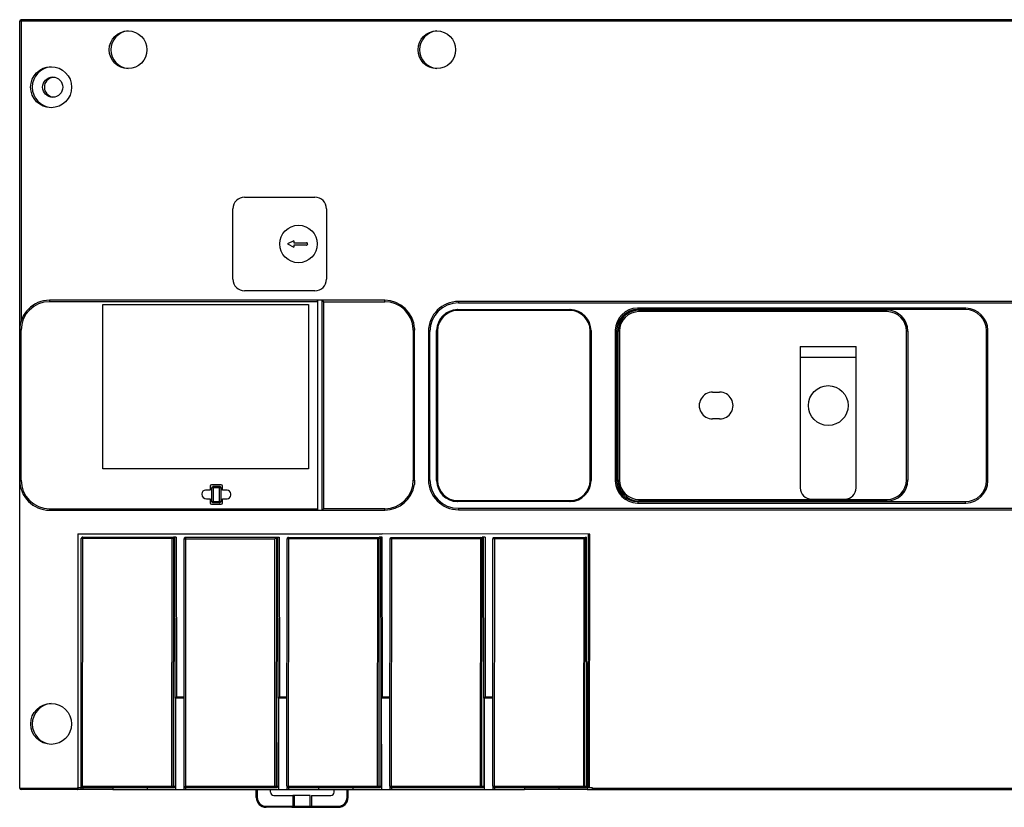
# Model space of a CAD drawing. Header units: millimetres. Extents: x 49 to 401, y 224 to 392.
# Tile 1 of 2: x 49 to 259, y 224 to 392. Entities that reach past the tile are written whole.
import ezdxf

# ---------------------------------------------------------------- set-up
doc = ezdxf.new("R2010")
doc.units = ezdxf.units.MM
doc.header["$LTSCALE"] = 40.370454
doc.layers.get('0').update_dxf_attribs({"linetype": 'CONTINUOUS'})

msp = doc.modelspace()

# ---------------------------------------------------------------- linework, layer by layer
at = {"color": 7}
for p, q in [((48.77, 227.76), (48.77, 391.57)), ((280.76, 391.57), (48.77, 391.57)), ((288.76, 391.87), (49.07, 391.87)), ((49.07, 391.57), (49.07, 327.48)), ((96.86, 353.97), (111.87, 353.97)), ((94.36, 336.45), (94.36, 351.47)), ((94.36, 351.47), (94.36, 351.47)), ((114.37, 351.47), (114.37, 336.45)), ((107.37, 344.67), (105.99, 343.97)), ((105.99, 343.97), (107.37, 343.27)), ((105.99, 343.97), (105.99, 343.97)), ((107.37, 344.67), (107.37, 344.22)), ((107.37, 344.22), (110.08, 344.22)), ((107.37, 343.72), (107.37, 343.27)), ((110.08, 343.72), (107.37, 343.72)), ((94.36, 336.45), (94.36, 336.45)), ((111.87, 333.95), (96.86, 333.95)), ((112.43, 331.95), (55.17, 331.95)), ((112.42, 331.65), (55.17, 331.65)), ((66.53, 295.94), (66.53, 331.05)), ((66.53, 331.05), (110.53, 331.05)), ((110.53, 331.05), (110.53, 295.94)), ((112.42, 331.65), (112.42, 287.42)), ((112.47, 287.12), (112.47, 331.95)), ((126.8, 331.95), (112.47, 331.95)), ((113.42, 287.12), (113.42, 331.95)), ((113.71, 331.65), (113.71, 287.42)), ((113.71, 331.65), (126.8, 331.65)), ((392.71, 331.7), (142.56, 331.7)), ((142.56, 331.4), (392.54, 331.4)), ((142.4, 329.96), (166.4, 329.96)), ((166.4, 329.76), (142.4, 329.76)), ((250.93, 330.27), (180.88, 330.27)), ((250.93, 329.97), (180.88, 329.97)), ((181.15, 329.83), (234.15, 329.83)), ((234.15, 329.53), (181.15, 329.53)), ((49.07, 325.55), (48.77, 325.55)), ((49.07, 293.52), (49.07, 325.55)), ((132.9, 325.55), (132.9, 293.52)), ((133.2, 325.55), (132.9, 325.55)), ((133.2, 325.89), (133.2, 325.55)), ((133.2, 293.52), (133.2, 325.55)), ((136.16, 325.3), (136.16, 293.61)), ((136.46, 325.3), (136.16, 325.3)), ((136.46, 293.61), (136.46, 325.3)), ((137.9, 293.46), (137.9, 325.46)), ((138.1, 325.46), (138.1, 293.46)), ((170.7, 293.46), (170.7, 325.46)), ((170.9, 325.46), (170.9, 293.46)), ((176.08, 325.47), (176.08, 293.44)), ((176.38, 325.47), (176.08, 325.47)), ((176.38, 325.47), (176.38, 293.44)), ((176.68, 293.56), (176.68, 325.36)), ((176.97, 325.36), (176.68, 325.36)), ((176.97, 325.36), (176.97, 293.56)), ((238.32, 293.56), (238.32, 325.36)), ((238.62, 325.36), (238.32, 325.36)), ((238.62, 325.36), (238.62, 293.56)), ((255.73, 325.47), (255.43, 325.47)), ((255.43, 293.44), (255.43, 325.47)), ((255.73, 293.44), (255.73, 325.47)), ((215.63, 322.1), (215.63, 291.87)), ((215.63, 322.1), (227.59, 322.1)), ((227.59, 291.87), (227.59, 322.1)), ((227.59, 319.7), (215.63, 319.7)), ((196.9, 312.32), (198.4, 312.32)), ((198.4, 306.59), (196.9, 306.59)), ((110.53, 295.94), (66.53, 295.94)), ((48.77, 293.52), (49.07, 293.52)), ((132.9, 293.52), (133.2, 293.52)), ((133.2, 293.52), (133.14, 292.62)), ((136.16, 293.61), (136.46, 293.61)), ((176.08, 293.44), (176.38, 293.44)), ((176.68, 293.56), (176.97, 293.56)), ((238.32, 293.56), (238.62, 293.56)), ((255.43, 293.44), (255.73, 293.44)), ((87.72, 290.6), (87.72, 290.52)), ((89.49, 291.4), (88.52, 291.4)), ((89.49, 292.22), (89.49, 291.4)), ((91.82, 292.52), (89.79, 292.52)), ((89.86, 289), (89.86, 291.91)), ((91.76, 291.91), (89.86, 291.91)), ((90.15, 291.91), (90.15, 289)), ((90.16, 292.21), (91.46, 292.21)), ((91.45, 289), (91.45, 291.91)), ((91.46, 292.21), (91.47, 292.21)), ((91.76, 291.91), (91.76, 289)), ((92.12, 291.4), (92.12, 292.22)), ((93.09, 291.4), (92.12, 291.4)), ((93.89, 290.32), (93.89, 290.6)), ((88.72, 289.52), (89.49, 289.52)), ((89.49, 289.52), (89.49, 288.69)), ((89.5, 289.11), (89.87, 289.11)), ((89.5, 288.96), (89.88, 288.96)), ((89.79, 288.39), (91.82, 288.39)), ((89.86, 289), (91.76, 289)), ((91.46, 288.7), (90.16, 288.7)), ((91.45, 288.95), (91.45, 289)), ((91.76, 288.96), (92.14, 288.96)), ((91.77, 289.11), (92.14, 289.11)), ((92.12, 288.69), (92.12, 289.52)), ((92.12, 289.52), (93.09, 289.52)), ((142.4, 289.16), (166.4, 289.16)), ((166.4, 288.96), (142.4, 288.96)), ((180.88, 288.94), (250.93, 288.94)), ((180.88, 288.64), (250.93, 288.64)), ((181.15, 289.38), (234.15, 289.38)), ((234.15, 289.08), (181.15, 289.08)), ((218.03, 289.47), (225.19, 289.47)), ((55.17, 287.42), (112.42, 287.42)), ((55.17, 287.12), (112.43, 287.12)), ((112.47, 287.12), (126.8, 287.12)), ((126.8, 287.42), (113.71, 287.42)), ((142.56, 287.51), (392.54, 287.51)), ((142.56, 287.21), (392.71, 287.21)), ((61.23, 282.06), (61.22, 227.46)), ((61.23, 282.06), (126.24, 282.06)), ((170.65, 281.97), (126.24, 282.05)), ((61.91, 227.46), (61.94, 281.07)), ((81.64, 281.06), (61.94, 281.07)), ((62.19, 228.15), (62.24, 281.07)), ((62.24, 281.37), (81.34, 281.36)), ((81.29, 228.15), (81.34, 281.06)), ((81.65, 281.36), (81.6, 228.15)), ((82.24, 281.36), (81.65, 281.36)), ((82.01, 246.96), (81.95, 281.36)), ((82.24, 281.36), (82.3, 247.26)), ((83.91, 227.46), (83.94, 281.03)), ((83.95, 281.11), (83.94, 281.03)), ((83.94, 281.03), (103.34, 281.02)), ((84.24, 281.03), (84.19, 228.15)), ((84.24, 281.33), (103.64, 281.32)), ((103.29, 228.15), (103.34, 281.02)), ((103.64, 281.32), (103.6, 228.15)), ((103.64, 281.36), (104.24, 281.36)), ((104.01, 246.96), (103.95, 281.36)), ((104.24, 281.36), (104.3, 247.26)), ((105.9, 228.16), (105.94, 281)), ((125.64, 280.98), (105.94, 281)), ((106.24, 281), (106.19, 228.15)), ((106.24, 281.3), (125.34, 281.28)), ((125.29, 228.15), (125.34, 280.98)), ((125.6, 228.15), (125.64, 281.36)), ((126.24, 281.36), (125.64, 281.36)), ((126.01, 246.96), (125.95, 281.36)), ((126.3, 247.26), (126.24, 281.36)), ((127.9, 228.16), (127.94, 281)), ((127.95, 281.07), (127.94, 281)), ((147.64, 280.98), (127.94, 281)), ((128.24, 281), (128.19, 228.15)), ((128.24, 281.3), (147.34, 281.28)), ((147.29, 228.15), (147.34, 280.98)), ((147.59, 228.15), (147.64, 281.36)), ((148.24, 281.36), (147.64, 281.36)), ((148.01, 246.96), (147.95, 281.36)), ((148.24, 281.36), (148.3, 247.26)), ((149.89, 228.16), (149.94, 281)), ((149.95, 281.07), (149.94, 281)), ((169.64, 280.98), (149.94, 281)), ((150.24, 281), (150.19, 228.15)), ((150.24, 281.3), (169.34, 281.28)), ((169.34, 280.98), (169.29, 228.15)), ((169.59, 228.15), (169.64, 281.36)), ((169.64, 281.36), (169.94, 281.36)), ((170.03, 227.86), (169.94, 281.36)), ((170.26, 227.86), (170.35, 281.97)), ((170.55, 227.86), (170.65, 281.97)), ((82, 246.96), (81.98, 228.15)), ((83.92, 246.96), (82.01, 246.96)), ((82.06, 246.96), (82.1, 227.46)), ((82.3, 247.26), (83.92, 247.26)), ((103.99, 246.96), (103.98, 228.15)), ((105.92, 246.96), (104.01, 246.96)), ((104.06, 246.96), (104.1, 227.46)), ((104.3, 247.26), (105.91, 247.26)), ((125.99, 246.96), (125.98, 228.15)), ((127.92, 246.96), (126.01, 246.96)), ((126.06, 246.96), (126.09, 227.46)), ((126.3, 247.26), (127.91, 247.26)), ((147.99, 246.96), (147.98, 228.15)), ((149.91, 246.96), (148.01, 246.96)), ((148.06, 246.96), (148.09, 227.46)), ((148.3, 247.26), (149.91, 247.26)), ((48.77, 227.76), (61.16, 227.76)), ((61.17, 227.46), (49.07, 227.46)), ((61.16, 227.86), (61.16, 227.76)), ((61.16, 227.86), (81.68, 227.86)), ((68.66, 227.46), (61.22, 227.46)), ((62.19, 228.15), (81.98, 228.15)), ((62.24, 227.86), (62.24, 227.46)), ((68.66, 227.86), (68.66, 227.46)), ((68.68, 227.46), (83.91, 227.46)), ((76.01, 227.86), (76.01, 227.46)), ((83.9, 227.86), (103.68, 227.86)), ((83.96, 227.46), (112.66, 227.46)), ((84.19, 228.15), (103.98, 228.15)), ((84.24, 227.86), (84.24, 227.46)), ((99.35, 225.76), (99.35, 227.46)), ((99.54, 227.46), (99.54, 225.76)), ((102.38, 226.86), (102.38, 227.46)), ((105.9, 228.16), (125.98, 228.15)), ((105.91, 227.86), (105.91, 227.46)), ((105.91, 227.86), (125.68, 227.86)), ((106.24, 227.86), (106.24, 227.46)), ((112.66, 227.86), (112.66, 227.46)), ((112.68, 227.46), (156.66, 227.46)), ((115.98, 226.86), (115.98, 227.46)), ((118.74, 225.76), (118.74, 227.46)), ((118.95, 227.46), (118.95, 225.76)), ((120.01, 227.86), (120.01, 227.46)), ((127.9, 228.16), (147.98, 228.15)), ((127.91, 227.86), (127.91, 227.46)), ((127.91, 227.86), (147.68, 227.86)), ((128.24, 227.86), (128.24, 227.46)), ((149.89, 228.16), (169.98, 228.15)), ((149.91, 227.86), (169.68, 227.86)), ((149.91, 227.86), (149.91, 227.46)), ((150.24, 227.86), (150.24, 227.46)), ((156.66, 227.86), (156.66, 227.46)), ((170.03, 227.46), (156.68, 227.46)), ((164.01, 227.86), (164.01, 227.46)), ((170.03, 227.86), (171.14, 227.86)), ((170.09, 227.86), (170.09, 227.46)), ((170.09, 227.46), (400.5, 227.46)), ((171.14, 227.86), (171.14, 227.76)), ((171.14, 227.76), (280.48, 227.76)), ((99.35, 225.76), (99.54, 225.76)), ((103.08, 226.16), (107.14, 226.16)), ((107.14, 226.16), (107.14, 223.86)), ((110.87, 226.16), (107.17, 226.16)), ((107.47, 226.16), (107.47, 223.86)), ((110.87, 223.86), (110.87, 226.16)), ((111.14, 226.16), (111.14, 223.86)), ((111.14, 226.16), (115.28, 226.16)), ((118.74, 225.76), (118.95, 225.76)), ((101.44, 223.86), (107.14, 223.86)), ((106.95, 223.66), (101.45, 223.66)), ((106.97, 223.66), (111.3, 223.66)), ((107.17, 223.86), (111.13, 223.86)), ((111.14, 223.86), (116.84, 223.86)), ((111.35, 223.66), (116.85, 223.66))]:
    msp.add_line(p, q, dxfattribs=at)
for centre, radius in [((71.94, 385.46), 4.02), ((137.94, 385.46), 4.02), ((55.49, 377.46), 4.38), ((55.83, 377.46), 2.15), ((108.37, 343.97), 4), ((55.49, 241.46), 4.37)]:
    msp.add_circle(centre, radius, dxfattribs=at)
for centre, radius, start, end in [((49.07, 391.57), 0.3, 90, 180), ((72.28, 385.46), 4.02, 94.7486, 265.247), ((138.28, 385.46), 4.02, 94.7485, 265.247), ((55.83, 377.46), 4.38, 94.358, 265.6392), ((56.19, 377.46), 2.15, 98.6442, 261.3372), ((96.86, 351.47), 2.5, 90.0055, 179.9968), ((111.87, 351.47), 2.5, 0.0032, 89.9945), ((110.08, 343.97), 0.25, 269.9781, 0.024), ((96.86, 336.45), 2.5, 180.0032, 269.9945), ((111.87, 336.45), 2.5, 270.0055, 359.9968), ((55.17, 325.55), 6.4, 90, 180), ((55.17, 325.55), 6.1, 90.0001, 179.9984), ((126.8, 325.55), 6.4, 3.0132, 90), ((126.8, 325.55), 6.1, 2.2798, 90.0001), ((142.56, 325.3), 6.4, 90, 180), ((142.56, 325.3), 6.1, 90.0003, 179.9986), ((142.4, 325.45), 4.5, 90.7576, 179.2449), ((142.4, 325.45), 4.3, 90.0055, 179.9968), ((142.4, 325.52), 4.43, 90.0002, 90.7638), ((166.4, 325.52), 4.43, 89.2362, 89.9998), ((166.4, 325.45), 4.3, 0.0032, 89.9945), ((166.4, 325.45), 4.5, 0.0032, 89.2424), ((180.88, 325.47), 4.8, 90.6928, 179.1164), ((180.88, 325.47), 4.5, 90.0042, 179.9979), ((180.91, 325.47), 4.5, 90.0058, 179.9972), ((181.15, 325.35), 4.47, 92.247, 179.9984), ((181.15, 325.35), 4.17, 90.0055, 179.9968), ((180.88, 325.54), 4.73, 89.9987, 90.7029), ((181.15, 325.41), 4.42, 90.002, 92.271), ((211.07, 329.53), 29.92, 179.7224, 180.0097), ((234.15, 325.35), 4.47, 0.002, 89.9957), ((234.15, 325.35), 4.17, 0.0032, 89.9945), ((234.18, 325.35), 4.47, 0.0032, 89.9945), ((250.93, 325.54), 4.73, 88.5535, 90.0017), ((250.93, 325.47), 4.5, 0.0033, 89.9969), ((250.93, 325.47), 4.8, 1.0526, 88.5644), ((126.84, 325.55), 6.06, 0.0022, 2.2979), ((142.34, 325.46), 4.43, 179.2364, 179.9998), ((180.81, 325.47), 4.72, 179.1109, 180.001), ((250.99, 325.47), 4.74, 359.9998, 1.0693), ((55.17, 293.52), 6.4, 180, 270), ((55.17, 293.52), 6.1, 180.0016, 270.0006), ((126.8, 293.52), 6.1, 269.9988, 359.9842), ((126.8, 293.52), 6.4, 270, 351.8537), ((142.56, 293.61), 6.4, 180, 270), ((142.56, 293.61), 6.1, 180.0016, 270.0006), ((142.34, 293.46), 4.43, 180.0002, 180.7637), ((142.4, 293.46), 4.5, 180.7552, 269.2424), ((142.4, 293.46), 4.3, 180.0032, 269.9945), ((166.4, 293.46), 4.3, 270.0055, 359.9968), ((166.4, 293.46), 4.5, 270.7576, 359.9968), ((180.82, 293.44), 4.73, 179.999, 180.8964), ((180.88, 293.44), 4.8, 180.8814, 269.3057), ((180.88, 293.44), 4.5, 180.0018, 269.9956), ((180.91, 293.44), 4.5, 180.0035, 269.995), ((181.15, 293.56), 4.47, 180.0016, 267.7531), ((181.15, 293.56), 4.17, 180.0032, 269.9945), ((234.15, 293.56), 4.47, 270.0043, 359.998), ((234.15, 293.56), 4.17, 270.0055, 359.9968), ((234.18, 293.56), 4.47, 270.0055, 359.9968), ((250.93, 293.44), 4.5, 270.0025, 359.9968), ((250.93, 293.44), 4.8, 271.4334, 358.9456), ((251.01, 293.44), 4.72, 358.9401, 0.0008), ((88.52, 290.6), 0.8, 90.0041, 179.9981), ((88.72, 290.52), 1, 180.0019, 269.9959), ((93.09, 290.6), 0.8, 0.002, 89.9959), ((218.03, 291.87), 2.4, 180, 270), ((225.19, 291.87), 2.4, 270, 360), ((119.91, 288.99), 28.46, 180.0777, 180.2802), ((93.09, 290.32), 0.8, 270.0041, 359.9982), ((142.4, 293.39), 4.43, 269.2362, 269.9998), ((166.4, 293.39), 4.43, 270.0002, 270.7638), ((180.88, 293.36), 4.72, 269.3053, 270.0012), ((210.8, 288.65), 29.92, 179.7223, 180.0097), ((181.15, 293.51), 4.42, 267.7291, 269.998), ((250.93, 293.38), 4.74, 269.9975, 271.4548), ((62.24, 281.07), 0.3, 89.9333, 179.9689), ((117.43, 281), 33.19, 179.8229, 179.9502), ((106.24, 281), 0.3, 89.9333, 179.9689), ((161.43, 280.97), 33.19, 179.8229, 179.9502), ((183.43, 280.97), 33.19, 179.8229, 179.9502), ((55.83, 241.46), 4.37, 94.3649, 265.6309), ((49.07, 227.76), 0.3, 180, 270), ((111.21, 228.15), 29.92, 179.9903, 180.2776), ((81.3, 228.15), 0.3, 269.9802, 359.9686), ((81.68, 228.16), 0.302, 330.0244, 340.7275), ((133.21, 228.15), 29.92, 179.9903, 180.2776), ((103.3, 228.15), 0.3, 269.9836, 359.9686), ((103.68, 228.16), 0.302, 330.0245, 340.7305), ((106.2, 228.15), 0.3, 179.9311, 270.0167), ((155.21, 228.15), 29.92, 179.9903, 180.2776), ((125.3, 228.15), 0.3, 269.9802, 359.9686), ((125.68, 228.16), 0.302, 330.0244, 340.7275), ((128.19, 228.15), 0.3, 179.9311, 270.0167), ((177.21, 228.15), 29.92, 179.9903, 180.2776), ((147.29, 228.15), 0.3, 269.9836, 359.9686), ((147.67, 228.16), 0.302, 330.0245, 340.7305), ((150.19, 228.15), 0.3, 179.9311, 270.0167), ((199.21, 228.15), 29.92, 179.9903, 180.2776), ((169.29, 228.15), 0.3, 269.9833, 359.9688), ((169.67, 228.16), 0.302, 330.0244, 340.7153), ((101.45, 225.76), 2.1, 179.9989, 269.9989), ((101.44, 225.76), 1.9, 180.0019, 269.9959), ((103.08, 226.86), 0.7, 180.0019, 269.9959), ((115.28, 226.86), 0.7, 270.0041, 359.9981), ((116.84, 225.76), 1.9, 270.0041, 359.9981), ((116.85, 225.76), 2.1, 270.0011, 0.0011), ((116.88, 225.76), 2.1, 270.0011, 0.0011)]:
    msp.add_arc(centre, radius, start, end, dxfattribs=at)
msp.add_ellipse((221.61, 309.46), major_axis=(0, -4.25), ratio=0.999962, dxfattribs=at)
for centre, major_axis, ratio, start_param, end_param in [((196.9, 309.46), (0, 2.87), 0.999962, 0, 3.141593), ((198.4, 309.46), (0, 2.87), 0.999962, -3.141593, 0), ((89.79, 292.22), (-0.158, 0.255), 0.999915, 5.729657, 7.300377), ((91.82, 292.22), (0.158, 0.255), 0.999915, -1.017192, 0.553529), ((89.79, 288.69), (0.158, 0.255), 0.999915, -4.158784, -2.588064), ((91.82, 288.69), (-0.158, 0.255), 0.999915, 2.588064, 4.158784)]:
    msp.add_ellipse(centre, major_axis=major_axis, ratio=ratio, start_param=start_param, end_param=end_param, dxfattribs=at)
for points, knots in [([(49.07, 391.87), (49.07, 391.87), (49.07, 391.86), (49.07, 391.85), (49.07, 391.82), (49.07, 391.77), (49.07, 391.68), (49.07, 391.61), (49.07, 391.57)], [0, 0, 0, 0, 0.019496, 0.076383, 0.168581, 0.292883, 0.617861, 1, 1, 1, 1]), ([(55.17, 331.95), (55.17, 331.95), (55.17, 331.94), (55.17, 331.93), (55.17, 331.9), (55.17, 331.84), (55.17, 331.76), (55.17, 331.69), (55.17, 331.65)], [0, 0, 0, 0, 0.019496, 0.076385, 0.168584, 0.292886, 0.617863, 1, 1, 1, 1]), ([(112.42, 331.65), (112.42, 331.69), (112.42, 331.76), (112.42, 331.84), (112.43, 331.9), (112.42, 331.93), (112.43, 331.94), (112.43, 331.95), (112.43, 331.95)], [0, 0, 0, 0, 0.382143, 0.707089, 0.831359, 0.923558, 0.980481, 1, 1, 1, 1]), ([(113.42, 331.95), (113.41, 331.95), (113.44, 331.93), (113.45, 331.92), (113.48, 331.88), (113.54, 331.83), (113.62, 331.75), (113.68, 331.68), (113.71, 331.65)], [0, 0, 0, 0, 0.027683, 0.104306, 0.217189, 0.353744, 0.665524, 1, 1, 1, 1]), ([(126.8, 331.65), (126.8, 331.69), (126.8, 331.76), (126.8, 331.84), (126.8, 331.9), (126.8, 331.93), (126.81, 331.94), (126.8, 331.95), (126.8, 331.95)], [0, 0, 0, 0, 0.38214, 0.707118, 0.83142, 0.923618, 0.980505, 1, 1, 1, 1]), ([(142.56, 331.7), (142.56, 331.7), (142.56, 331.69), (142.56, 331.67), (142.56, 331.64), (142.56, 331.59), (142.56, 331.51), (142.56, 331.44), (142.56, 331.4)], [0, 0, 0, 0, 0.019496, 0.076385, 0.168584, 0.292886, 0.617863, 1, 1, 1, 1]), ([(180.88, 330.27), (180.88, 330.23), (180.88, 330.16), (180.88, 330.08), (180.88, 330.02), (180.88, 329.99), (180.88, 329.98), (180.88, 329.97), (180.88, 329.97)], [0, 0, 0, 0, 0.38213, 0.707103, 0.831405, 0.923605, 0.980498, 1, 1, 1, 1]), ([(181.15, 329.83), (181.15, 329.83), (181.15, 329.81), (181.15, 329.79), (181.15, 329.73), (181.15, 329.7), (181.15, 329.68)], [0, 0, 0, 0, 0.068781, 0.268082, 0.585687, 1, 1, 1, 1]), ([(234.15, 329.53), (234.15, 329.57), (234.15, 329.64), (234.15, 329.72), (234.15, 329.77), (234.15, 329.8), (234.15, 329.82), (234.15, 329.83), (234.15, 329.83)], [0, 0, 0, 0, 0.382139, 0.707117, 0.831419, 0.923617, 0.980504, 1, 1, 1, 1]), ([(250.93, 329.97), (250.93, 329.97), (250.93, 329.98), (250.93, 329.99), (250.93, 330.02), (250.93, 330.08), (250.93, 330.16), (250.93, 330.23), (250.93, 330.27)], [0, 0, 0, 0, 0.019502, 0.076394, 0.168594, 0.292897, 0.61787, 1, 1, 1, 1]), ([(90.16, 292.21), (90.15, 292.21), (90.16, 292.19), (90.16, 292.18), (90.16, 292.17)], [0, 0, 0, 0, 0.256566, 1, 1, 1, 1]), ([(90.16, 292.17), (90.16, 292.15), (90.15, 292.07), (90.15, 291.98), (90.15, 291.91)], [0, 0, 0, 0, 0.183407, 1, 1, 1, 1]), ([(91.45, 292.17), (91.45, 292.18), (91.46, 292.19), (91.45, 292.21), (91.46, 292.21)], [0, 0, 0, 0, 0.743434, 1, 1, 1, 1]), ([(91.45, 291.91), (91.45, 291.93), (91.45, 292.02), (91.45, 292.11), (91.45, 292.17)], [0, 0, 0, 0, 0.297743, 1, 1, 1, 1]), ([(90.15, 289), (90.15, 288.98), (90.15, 288.89), (90.15, 288.8), (90.16, 288.74)], [0, 0, 0, 0, 0.297743, 1, 1, 1, 1]), ([(90.16, 288.74), (90.16, 288.73), (90.16, 288.72), (90.15, 288.7), (90.16, 288.7)], [0, 0, 0, 0, 0.743434, 1, 1, 1, 1]), ([(91.45, 288.74), (91.45, 288.75), (91.45, 288.79), (91.45, 288.82), (91.45, 288.85)], [0, 0, 0, 0, 0.198409, 1, 1, 1, 1]), ([(91.46, 288.7), (91.45, 288.7), (91.46, 288.72), (91.45, 288.73), (91.45, 288.74)], [0, 0, 0, 0, 0.256566, 1, 1, 1, 1]), ([(180.88, 288.94), (180.88, 288.94), (180.89, 288.92), (180.88, 288.9), (180.88, 288.85), (180.88, 288.81), (180.88, 288.79)], [0, 0, 0, 0, 0.068803, 0.268109, 0.585704, 1, 1, 1, 1]), ([(181.15, 289.38), (181.15, 289.34), (181.15, 289.27), (181.15, 289.19), (181.15, 289.14), (181.15, 289.11), (181.15, 289.09), (181.15, 289.08), (181.15, 289.08)], [0, 0, 0, 0, 0.382139, 0.707117, 0.831419, 0.923617, 0.980504, 1, 1, 1, 1]), ([(234.15, 289.08), (234.15, 289.08), (234.15, 289.09), (234.15, 289.11), (234.15, 289.14), (234.15, 289.19), (234.15, 289.27), (234.15, 289.34), (234.15, 289.38)], [0, 0, 0, 0, 0.019496, 0.076383, 0.168581, 0.292883, 0.617861, 1, 1, 1, 1]), ([(250.93, 288.64), (250.93, 288.68), (250.93, 288.75), (250.93, 288.83), (250.93, 288.89), (250.93, 288.92), (250.93, 288.93), (250.93, 288.94), (250.93, 288.94)], [0, 0, 0, 0, 0.382125, 0.707095, 0.831396, 0.923598, 0.980494, 1, 1, 1, 1]), ([(55.17, 287.42), (55.17, 287.39), (55.17, 287.32), (55.17, 287.23), (55.17, 287.18), (55.17, 287.15), (55.17, 287.14), (55.17, 287.12), (55.17, 287.12)], [0, 0, 0, 0, 0.382137, 0.707113, 0.831416, 0.923615, 0.980504, 1, 1, 1, 1]), ([(112.43, 287.12), (112.43, 287.12), (112.43, 287.14), (112.42, 287.15), (112.43, 287.18), (112.42, 287.23), (112.42, 287.32), (112.42, 287.39), (112.42, 287.42)], [0, 0, 0, 0, 0.019477, 0.076294, 0.168332, 0.292377, 0.617555, 1, 1, 1, 1]), ([(113.71, 287.42), (113.68, 287.39), (113.62, 287.33), (113.54, 287.25), (113.48, 287.19), (113.45, 287.16), (113.44, 287.14), (113.41, 287.12), (113.42, 287.12)], [0, 0, 0, 0, 0.334465, 0.646233, 0.782799, 0.895681, 0.97231, 1, 1, 1, 1]), ([(126.8, 287.12), (126.8, 287.12), (126.81, 287.14), (126.8, 287.15), (126.8, 287.18), (126.8, 287.23), (126.8, 287.32), (126.8, 287.39), (126.8, 287.42)], [0, 0, 0, 0, 0.019495, 0.076382, 0.168581, 0.292883, 0.617861, 1, 1, 1, 1]), ([(142.56, 287.51), (142.56, 287.47), (142.56, 287.4), (142.56, 287.32), (142.56, 287.27), (142.56, 287.24), (142.56, 287.22), (142.56, 287.21), (142.56, 287.21)], [0, 0, 0, 0, 0.382136, 0.707112, 0.831415, 0.923614, 0.980504, 1, 1, 1, 1]), ([(62.24, 281.37), (62.24, 281.37), (62.25, 281.36), (62.24, 281.35), (62.24, 281.32), (62.24, 281.26), (62.24, 281.18), (62.24, 281.11), (62.24, 281.07)], [0, 0, 0, 0, 0.019497, 0.076385, 0.168584, 0.292886, 0.617863, 1, 1, 1, 1]), ([(81.34, 281.32), (81.34, 281.33), (81.35, 281.33), (81.34, 281.36), (81.34, 281.36)], [0, 0, 0, 0, 0.743427, 1, 1, 1, 1]), ([(81.34, 281.06), (81.34, 281.08), (81.34, 281.17), (81.34, 281.25), (81.34, 281.32)], [0, 0, 0, 0, 0.297742, 1, 1, 1, 1]), ([(84.24, 281.33), (84.24, 281.33), (84.25, 281.3), (84.24, 281.27), (84.24, 281.19), (84.24, 281.14), (84.24, 281.11)], [0, 0, 0, 0, 0.072097, 0.279047, 0.599504, 1, 1, 1, 1]), ([(103.34, 281.02), (103.37, 281.05), (103.44, 281.11), (103.52, 281.19), (103.57, 281.25), (103.61, 281.28), (103.63, 281.3), (103.64, 281.32), (103.64, 281.32)], [0, 0, 0, 0, 0.332055, 0.642662, 0.779256, 0.892692, 0.97051, 1, 1, 1, 1]), ([(106.24, 281.3), (106.24, 281.3), (106.24, 281.28), (106.24, 281.27), (106.24, 281.24), (106.24, 281.19), (106.24, 281.1), (106.24, 281.03), (106.24, 281)], [0, 0, 0, 0, 0.019497, 0.076385, 0.168584, 0.292886, 0.617863, 1, 1, 1, 1]), ([(125.34, 281.24), (125.34, 281.25), (125.34, 281.26), (125.34, 281.28), (125.34, 281.28)], [0, 0, 0, 0, 0.743427, 1, 1, 1, 1]), ([(125.34, 280.98), (125.34, 281), (125.34, 281.09), (125.34, 281.18), (125.34, 281.24)], [0, 0, 0, 0, 0.297742, 1, 1, 1, 1]), ([(128.24, 281.3), (128.24, 281.3), (128.25, 281.26), (128.24, 281.23), (128.24, 281.15), (128.24, 281.1), (128.24, 281.07)], [0, 0, 0, 0, 0.072097, 0.279047, 0.599504, 1, 1, 1, 1]), ([(147.34, 281.24), (147.34, 281.25), (147.34, 281.26), (147.34, 281.28), (147.34, 281.28)], [0, 0, 0, 0, 0.743427, 1, 1, 1, 1]), ([(147.34, 280.98), (147.34, 281), (147.34, 281.09), (147.34, 281.18), (147.34, 281.24)], [0, 0, 0, 0, 0.297742, 1, 1, 1, 1]), ([(150.24, 281.3), (150.24, 281.3), (150.25, 281.26), (150.23, 281.23), (150.24, 281.15), (150.24, 281.1), (150.24, 281.07)], [0, 0, 0, 0, 0.072097, 0.279047, 0.599504, 1, 1, 1, 1]), ([(169.34, 281.24), (169.34, 281.25), (169.34, 281.26), (169.34, 281.28), (169.34, 281.28)], [0, 0, 0, 0, 0.743427, 1, 1, 1, 1]), ([(169.34, 280.98), (169.34, 281), (169.34, 281.09), (169.34, 281.18), (169.34, 281.24)], [0, 0, 0, 0, 0.297742, 1, 1, 1, 1]), ([(82.01, 246.96), (82, 246.96), (82.03, 246.97), (82.04, 246.99), (82.08, 247.02), (82.13, 247.08), (82.21, 247.16), (82.27, 247.22), (82.3, 247.26)], [0, 0, 0, 0, 0.027654, 0.104219, 0.217056, 0.353593, 0.665421, 1, 1, 1, 1]), ([(104.01, 246.96), (104, 246.96), (104.03, 246.97), (104.04, 246.99), (104.07, 247.02), (104.13, 247.08), (104.21, 247.16), (104.27, 247.22), (104.3, 247.26)], [0, 0, 0, 0, 0.027654, 0.104219, 0.217056, 0.353593, 0.665421, 1, 1, 1, 1]), ([(126.01, 246.96), (126, 246.96), (126.03, 246.97), (126.04, 246.99), (126.07, 247.02), (126.13, 247.08), (126.21, 247.16), (126.27, 247.22), (126.3, 247.26)], [0, 0, 0, 0, 0.027654, 0.104219, 0.217056, 0.353593, 0.665421, 1, 1, 1, 1]), ([(148.01, 246.96), (148, 246.96), (148.03, 246.97), (148.03, 246.99), (148.07, 247.02), (148.13, 247.08), (148.21, 247.16), (148.27, 247.22), (148.3, 247.26)], [0, 0, 0, 0, 0.027654, 0.104219, 0.217056, 0.353593, 0.665421, 1, 1, 1, 1]), ([(61.17, 227.46), (61.16, 227.46), (61.17, 227.47), (61.16, 227.48), (61.16, 227.51), (61.16, 227.56), (61.16, 227.65), (61.16, 227.72), (61.16, 227.76)], [0, 0, 0, 0, 0.019518, 0.07644, 0.168638, 0.292907, 0.617855, 1, 1, 1, 1]), ([(62.19, 228.15), (62.16, 228.12), (62.1, 228.06), (62.02, 227.98), (61.97, 227.92), (61.93, 227.89), (61.92, 227.87), (61.89, 227.86), (61.9, 227.86)], [0, 0, 0, 0, 0.334413, 0.646157, 0.782732, 0.895637, 0.972294, 1, 1, 1, 1]), ([(81.3, 227.86), (81.29, 227.86), (81.3, 227.88), (81.29, 227.9), (81.3, 227.95), (81.29, 227.98), (81.29, 228.01)], [0, 0, 0, 0, 0.068781, 0.268082, 0.585687, 1, 1, 1, 1]), ([(84.19, 228.15), (84.16, 228.12), (84.1, 228.06), (84.02, 227.98), (83.96, 227.92), (83.93, 227.89), (83.92, 227.87), (83.89, 227.86), (83.9, 227.86)], [0, 0, 0, 0, 0.334413, 0.646157, 0.782732, 0.895637, 0.972294, 1, 1, 1, 1]), ([(103.3, 227.86), (103.29, 227.86), (103.3, 227.88), (103.29, 227.9), (103.3, 227.95), (103.29, 227.98), (103.29, 228.01)], [0, 0, 0, 0, 0.068781, 0.268082, 0.585687, 1, 1, 1, 1]), ([(106.19, 228.15), (106.19, 228.13), (106.19, 228.04), (106.19, 227.96), (106.19, 227.9)], [0, 0, 0, 0, 0.297743, 1, 1, 1, 1]), ([(106.19, 227.9), (106.19, 227.89), (106.2, 227.88), (106.19, 227.86), (106.2, 227.86)], [0, 0, 0, 0, 0.743434, 1, 1, 1, 1]), ([(125.3, 227.86), (125.29, 227.86), (125.3, 227.88), (125.29, 227.9), (125.29, 227.95), (125.29, 227.98), (125.29, 228.01)], [0, 0, 0, 0, 0.068781, 0.268082, 0.585687, 1, 1, 1, 1]), ([(128.19, 228.15), (128.19, 228.13), (128.19, 228.04), (128.19, 227.96), (128.19, 227.9)], [0, 0, 0, 0, 0.297743, 1, 1, 1, 1]), ([(128.19, 227.9), (128.19, 227.89), (128.2, 227.88), (128.19, 227.86), (128.19, 227.86)], [0, 0, 0, 0, 0.743434, 1, 1, 1, 1]), ([(147.29, 227.86), (147.29, 227.86), (147.3, 227.88), (147.29, 227.9), (147.29, 227.95), (147.29, 227.98), (147.29, 228.01)], [0, 0, 0, 0, 0.068781, 0.268082, 0.585687, 1, 1, 1, 1]), ([(150.19, 228.15), (150.19, 228.13), (150.19, 228.04), (150.19, 227.96), (150.19, 227.9)], [0, 0, 0, 0, 0.297743, 1, 1, 1, 1]), ([(150.19, 227.9), (150.19, 227.89), (150.2, 227.88), (150.19, 227.86), (150.19, 227.86)], [0, 0, 0, 0, 0.743434, 1, 1, 1, 1]), ([(169.29, 227.86), (169.29, 227.86), (169.3, 227.88), (169.29, 227.9), (169.29, 227.95), (169.29, 227.98), (169.29, 228.01)], [0, 0, 0, 0, 0.068781, 0.268082, 0.585687, 1, 1, 1, 1]), ([(171.14, 227.76), (171.14, 227.73), (171.14, 227.64), (171.14, 227.56), (171.14, 227.5)], [0, 0, 0, 0, 0.297548, 1, 1, 1, 1]), ([(171.14, 227.5), (171.14, 227.49), (171.15, 227.48), (171.14, 227.46), (171.15, 227.46)], [0, 0, 0, 0, 0.743267, 1, 1, 1, 1]), ([(101.44, 223.86), (101.44, 223.83), (101.45, 223.78), (101.44, 223.72), (101.45, 223.69), (101.44, 223.66), (101.45, 223.66)], [0, 0, 0, 0, 0.382149, 0.707135, 0.923639, 1, 1, 1, 1]), ([(107.14, 223.86), (107.14, 223.8), (107.1, 223.69), (106.99, 223.66), (106.95, 223.66)], [0, 0, 0, 0, 0.553943, 1, 1, 1, 1]), ([(107.47, 223.86), (107.47, 223.84), (107.47, 223.78), (107.47, 223.72), (107.47, 223.68)], [0, 0, 0, 0, 0.297743, 1, 1, 1, 1]), ([(107.47, 223.68), (107.47, 223.68), (107.47, 223.67), (107.47, 223.66), (107.47, 223.66)], [0, 0, 0, 0, 0.743434, 1, 1, 1, 1]), ([(110.87, 223.66), (110.87, 223.66), (110.88, 223.69), (110.87, 223.72), (110.87, 223.78), (110.87, 223.83), (110.87, 223.86)], [0, 0, 0, 0, 0.076361, 0.292865, 0.617851, 1, 1, 1, 1]), ([(111.14, 223.86), (111.14, 223.8), (111.19, 223.69), (111.3, 223.66), (111.35, 223.66)], [0, 0, 0, 0, 0.551492, 1, 1, 1, 1]), ([(116.85, 223.66), (116.84, 223.66), (116.85, 223.69), (116.84, 223.72), (116.85, 223.78), (116.84, 223.83), (116.84, 223.86)], [0, 0, 0, 0, 0.076361, 0.292865, 0.617851, 1, 1, 1, 1])]:
    msp.add_open_spline(points, degree=3, knots=knots, dxfattribs=at)
for points in [[(110.29, 344.09), (110.25, 344.17), (110.16, 344.22), (110.08, 344.22)], [(110.33, 343.97), (110.33, 344.01), (110.32, 344.06), (110.29, 344.09)], [(89.86, 291.91), (89.86, 292.01), (89.92, 292.12), (90.01, 292.17)], [(90.01, 292.17), (90.05, 292.19), (90.11, 292.21), (90.16, 292.21)], [(91.63, 292.16), (91.58, 292.19), (91.53, 292.21), (91.47, 292.21)], [(91.47, 292.21), (91.52, 292.21), (91.57, 292.19), (91.61, 292.17)], [(91.61, 292.17), (91.65, 292.14), (91.69, 292.1), (91.72, 292.06)], [(91.73, 292.05), (91.71, 292.1), (91.67, 292.14), (91.63, 292.16)], [(91.72, 292.06), (91.74, 292.01), (91.76, 291.96), (91.76, 291.91)], [(91.77, 291.91), (91.77, 291.96), (91.76, 292.01), (91.73, 292.05)], [(90.01, 288.74), (89.92, 288.79), (89.86, 288.9), (89.86, 289)], [(90.16, 288.7), (90.11, 288.7), (90.05, 288.72), (90.01, 288.74)], [(91.61, 288.74), (91.56, 288.72), (91.51, 288.7), (91.46, 288.7)], [(91.47, 288.7), (91.52, 288.7), (91.56, 288.71), (91.6, 288.73)], [(91.6, 288.73), (91.64, 288.75), (91.68, 288.78), (91.71, 288.82)], [(91.72, 288.85), (91.69, 288.81), (91.65, 288.77), (91.61, 288.74)], [(91.71, 288.82), (91.74, 288.86), (91.76, 288.91), (91.77, 288.96)], [(91.76, 289), (91.76, 288.95), (91.74, 288.9), (91.72, 288.85)], [(81.34, 281.36), (81.44, 281.36), (81.55, 281.29), (81.6, 281.21)], [(81.61, 281.2), (81.58, 281.25), (81.54, 281.29), (81.5, 281.31)], [(81.6, 281.21), (81.63, 281.16), (81.64, 281.11), (81.64, 281.06)], [(81.64, 281.06), (81.64, 281.11), (81.63, 281.16), (81.61, 281.2)], [(83.95, 281.11), (83.97, 281.18), (84.03, 281.25), (84.09, 281.29)], [(84.09, 281.29), (84.14, 281.32), (84.19, 281.33), (84.24, 281.33)], [(125.34, 281.28), (125.44, 281.28), (125.55, 281.22), (125.6, 281.13)], [(125.6, 281.13), (125.58, 281.17), (125.54, 281.21), (125.5, 281.24)], [(125.6, 281.13), (125.63, 281.08), (125.64, 281.03), (125.64, 280.98)], [(125.64, 280.98), (125.64, 281.03), (125.63, 281.08), (125.6, 281.13)], [(127.95, 281.07), (127.97, 281.14), (128.02, 281.22), (128.09, 281.26)], [(128.09, 281.26), (128.14, 281.28), (128.19, 281.3), (128.24, 281.3)], [(147.6, 281.13), (147.55, 281.21), (147.44, 281.28), (147.34, 281.28)], [(147.6, 281.13), (147.63, 281.08), (147.64, 281.03), (147.64, 280.98)], [(147.64, 280.98), (147.64, 281.03), (147.63, 281.08), (147.6, 281.13)], [(149.95, 281.07), (149.97, 281.14), (150.02, 281.22), (150.09, 281.26)], [(150.09, 281.26), (150.14, 281.28), (150.19, 281.3), (150.24, 281.3)], [(169.34, 281.28), (169.44, 281.28), (169.55, 281.22), (169.6, 281.13)], [(169.64, 280.98), (169.64, 281.08), (169.58, 281.19), (169.49, 281.24)], [(169.6, 281.13), (169.63, 281.08), (169.64, 281.03), (169.64, 280.98)], [(81.68, 227.86), (81.78, 227.86), (81.89, 227.92), (81.94, 228)], [(81.96, 228.06), (81.97, 228.09), (81.98, 228.12), (81.98, 228.15)], [(103.68, 227.86), (103.78, 227.86), (103.89, 227.92), (103.94, 228)], [(103.96, 228.06), (103.97, 228.09), (103.98, 228.12), (103.98, 228.15)], [(125.68, 227.86), (125.78, 227.86), (125.89, 227.92), (125.94, 228)], [(125.96, 228.06), (125.97, 228.09), (125.98, 228.12), (125.98, 228.15)], [(147.68, 227.86), (147.78, 227.86), (147.89, 227.92), (147.94, 228)], [(147.96, 228.06), (147.97, 228.09), (147.98, 228.12), (147.98, 228.15)], [(169.68, 227.86), (169.78, 227.86), (169.89, 227.92), (169.94, 228)], [(169.96, 228.06), (169.97, 228.09), (169.98, 228.12), (169.98, 228.15)]]:
    msp.add_open_spline(points, degree=3, dxfattribs=at)

doc.saveas('drawing.dxf')
